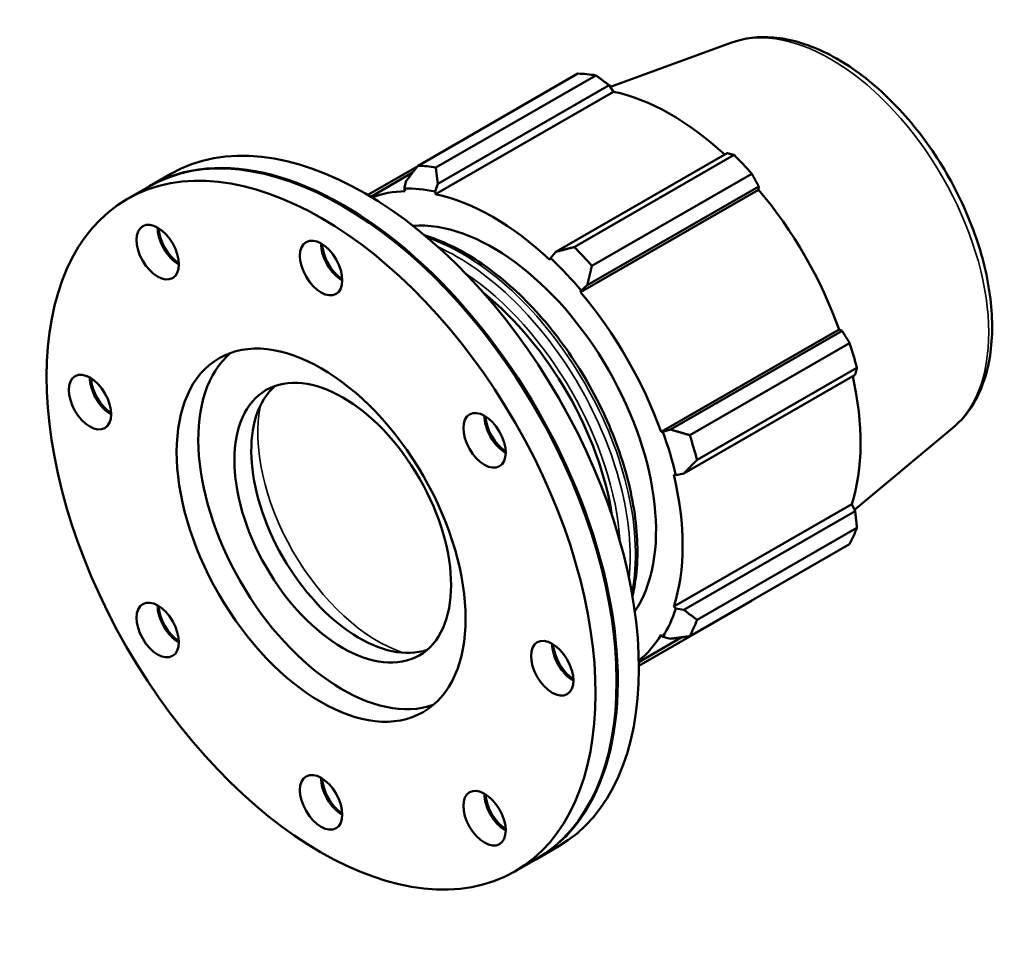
# Model space of a CAD drawing. Header units: millimetres. Extents: x -202 to 1216, y -175 to 952.
# Tile 7 of 7: x 854 to 1216, y 617 to 952. Entities that reach past the tile are written whole.
import ezdxf

# ---------------------------------------------------------------- set-up
doc = ezdxf.new("R2010")
doc.units = ezdxf.units.MM
doc.layers.add('Visible (ISO)', color=7, linetype='Continuous', lineweight=50)
doc.layers.add('Visible Narrow (ISO)', color=7, linetype='Continuous', lineweight=35)

msp = doc.modelspace()

# ---------------------------------------------------------------- linework, layer by layer
at = {"layer": 'Visible (ISO)'}
for p, q in [((1115.202, 943.756), (1070.913, 927.535)), ((1000.295, 898.598), (1059.017, 932.414)), ((1065.561, 931.779), (1006.838, 897.963)), ((1006.759, 888.152), (1072.099, 925.779)), ((1007.582, 891.884), (1070.514, 928.124)), ((1070.514, 928.124), (1072.099, 925.779)), ((1113.789, 903.204), (1050.857, 866.964)), ((1057.597, 868.733), (1116.32, 902.549)), ((1000.071, 898.309), (981.91, 887.851)), ((901.772, 891.128), (909.515, 895.586)), ((982.982, 887.211), (998.324, 896.046)), ((995.994, 893.008), (995.188, 890.208)), ((1122.863, 895.647), (1064.141, 861.831)), ((893.605, 886.425), (901.348, 890.883)), ((995.188, 890.208), (995.534, 889.24)), ((1006.534, 889.108), (1007.582, 891.884)), ((1059.908, 852.17), (1125.247, 889.797)), ((1062.445, 854.741), (1125.377, 890.981)), ((1125.377, 890.981), (1125.247, 889.797)), ((1006.759, 888.152), (1006.534, 889.108)), ((973.061, 883.548), (972.85, 883.67)), ((1048.907, 864.707), (1048.682, 864.01)), ((1050.857, 866.964), (1048.907, 864.707)), ((1060.254, 852.739), (1062.445, 854.741)), ((1059.908, 852.17), (1060.254, 852.739)), ((1089.551, 800.826), (1154.891, 838.452)), ((1155.977, 837.981), (1093.045, 801.741)), ((1154.891, 838.452), (1155.977, 837.981)), ((1100.033, 799.664), (1158.756, 833.48)), ((1161.466, 824.354), (1102.743, 790.538)), ((1097.845, 785.579), (1160.777, 821.819)), ((1090.216, 800.843), (1089.551, 800.826)), ((1093.045, 801.741), (1090.216, 800.843)), ((1196.643, 802.332), (1160.531, 772.291)), ((1094.201, 785.169), (1094.916, 785.018)), ((1094.916, 785.018), (1097.845, 785.579)), ((1094.201, 736.699), (1159.541, 774.326)), ((1159.541, 774.326), (1160.777, 771.786)), ((1160.777, 771.786), (1097.845, 735.546)), ((1102.743, 731.851), (1161.466, 765.667)), ((1158.756, 759.662), (1100.033, 725.846)), ((1081.387, 714.948), (1122.863, 738.833)), ((1094.916, 736.027), (1094.201, 736.699)), ((1097.845, 735.546), (1094.916, 736.027)), ((1081.371, 716.356), (1097.178, 725.458)), ((1089.551, 726.398), (1090.216, 725.615)), ((1090.216, 725.615), (1093.045, 724.912)), ((1073.223, 709.614), (1073.223, 709.37)), ((1043.997, 644.151), (1051.739, 648.61)), ((1035.829, 639.448), (1043.572, 643.907))]:
    msp.add_line(p, q, dxfattribs=at)
for centre, major_axis, start_param, end_param in [((1090.94, 835.623), (-52.897, 91.858), 5.8451561, 5.9396837), ((1093.06, 836.844), (49.195, -85.428), 2.0696433, 2.6635608), ((980.627, 772.098), (-71.112, 123.488), 3.1415927, 6.2831853), ((972.46, 767.395), (-71.112, 123.488), 3.1415927, 6.2831853), ((972.884, 767.64), (-71.112, 123.488), 3.1386211, 6.2861569), ((1090.94, 835.623), (52.897, -91.858), 1.9181653, 2.0126929), ((1032.218, 801.807), (-52.897, 91.858), 5.8451561, 5.9396837), ((1027.721, 799.218), (-49.724, 86.346), 5.8051535, 5.9796864), ((1093.06, 836.844), (49.195, -85.428), 1.2672974, 1.8781627), ((1027.721, 799.218), (-49.195, 85.428), 5.9796864, 6.1885536), ((1027.721, 799.218), (-49.195, 85.428), 5.1942882, 5.8051535), ((972.672, 767.517), (70.962, -123.228), 0.7873319, 2.3542608), ((912.46, 871.318), (-5.489, 9.532), 0.7789541, 2.3626386), ((912.672, 871.44), (5.639, -9.792), 3.9472159, 5.4775621), ((912.884, 871.562), (5.489, -9.532), 3.9761965, 5.4485815), ((1027.721, 799.218), (-42.318, 73.486), 3.4132656, 6.0115124), ((972.46, 865.501), (-5.489, 9.532), 0.7789541, 2.3626386), ((972.672, 865.623), (5.639, -9.792), 3.9472159, 5.4775621), ((972.884, 865.745), (5.489, -9.532), 3.9761965, 5.4485815), ((1032.218, 801.807), (-52.897, 91.858), 5.059758, 5.1542856), ((1027.721, 799.218), (49.724, -86.346), 1.8781627, 2.0526956), ((1012.72, 790.579), (42.318, -73.486), 0.9780473, 2.1635454), ((1027.721, 799.218), (-49.195, 85.428), 4.4088901, 5.0197553), ((1090.94, 835.623), (52.897, -91.858), 1.1327672, 1.2272947), ((972.672, 767.517), (37.427, -64.994), 3.2476529, 6.1771251), ((887.607, 816.259), (-5.489, 9.532), 0.7789541, 2.3626386), ((887.82, 816.381), (5.639, -9.792), 3.9472159, 5.4775621), ((1093.06, 836.844), (49.195, -85.428), 0.4818993, 1.0759774), ((888.032, 816.503), (5.489, -9.532), 3.9761965, 5.4485815), ((978.86, 771.08), (28.071, -48.745), 3.2515967, 6.1731813), ((1032.46, 802.215), (-5.489, 9.532), 0.7789541, 2.3626386), ((1032.672, 802.337), (5.639, -9.792), 3.9472159, 5.4775621), ((1032.884, 802.459), (5.489, -9.532), 3.9761965, 5.4485815), ((1027.721, 799.218), (49.724, -86.346), 1.0927645, 1.2672974), ((1032.218, 801.807), (-52.897, 91.858), 4.2743598, 4.3688874), ((1027.721, 799.218), (-49.195, 85.428), 3.6234919, 4.2343571), ((1090.94, 835.623), (52.897, -91.858), 0.347369, 0.4418966), ((912.46, 732.576), (-5.489, 9.532), 0.7789541, 2.3626386), ((912.672, 732.698), (5.639, -9.792), 3.9472159, 5.4775621), ((912.884, 732.82), (5.489, -9.532), 3.9761965, 5.4485815), ((1027.721, 799.218), (49.724, -86.346), 0.3073663, 0.4818993), ((1032.218, 801.807), (52.897, -91.858), 0.347369, 0.4418966), ((1057.313, 718.532), (-5.489, 9.532), 0.7789541, 2.3626386), ((1057.525, 718.654), (5.639, -9.792), 3.9472159, 5.4775621), ((1027.721, 799.218), (49.195, -85.428), 0.0946317, 0.3073663), ((1057.737, 718.776), (5.489, -9.532), 3.9761965, 5.4485815), ((972.46, 669.29), (-5.489, 9.532), 0.7789541, 2.3626386), ((972.672, 669.412), (5.639, -9.792), 3.9472159, 5.4775621), ((972.884, 669.534), (5.489, -9.532), 3.9761965, 5.4485815), ((1032.46, 663.472), (-5.489, 9.532), 0.7789541, 2.3626386), ((1032.672, 663.595), (5.639, -9.792), 3.9472159, 5.4775621), ((1032.884, 663.717), (5.489, -9.532), 3.9761965, 5.4485815)]:
    msp.add_ellipse(centre, major_axis=major_axis, ratio=0.5780931, start_param=start_param, end_param=end_param, dxfattribs=at)
for centre, major_axis in [((964.717, 762.936), (71.112, -123.488)), ((904.717, 866.859), (5.489, -9.532)), ((964.717, 861.042), (5.489, -9.532)), ((964.717, 762.936), (37.427, -64.994)), ((972.672, 767.517), (28.071, -48.745)), ((879.865, 811.8), (5.489, -9.532)), ((1024.717, 797.756), (5.489, -9.532)), ((904.717, 728.117), (5.489, -9.532)), ((1049.57, 714.073), (5.489, -9.532)), ((964.717, 664.831), (5.489, -9.532)), ((1024.717, 659.014), (5.489, -9.532))]:
    msp.add_ellipse(centre, major_axis=major_axis, ratio=0.5780931, dxfattribs=at)
for points, knots in [([(1115.202, 943.756), (1120.055, 945.534), (1125.374, 946.145), (1136.831, 945.165), (1143.009, 943.358), (1155.621, 937.395), (1162.056, 933.096), (1174.31, 922.534), (1180.124, 916.265), (1190.558, 902.441), (1195.181, 894.896), (1202.82, 879.246), (1205.837, 871.144), (1209.957, 855.111), (1211.052, 847.183), (1211.102, 832.236), (1210.052, 825.213), (1205.719, 813.033), (1202.502, 807.8), (1197.728, 803.266), (1197.193, 802.789), (1196.643, 802.332)], [5.5994555, 5.5994555, 5.5994555, 5.5994555, 5.8820844, 5.8820844, 6.194219, 6.194219, 6.5257826, 6.5257826, 6.8580888, 6.8580888, 7.1884235, 7.1884235, 7.518468, 7.518468, 7.8501221, 7.8501221, 8.1829244, 8.1829244, 8.5024667, 8.5024667, 8.5415789, 8.5415789, 8.5415789, 8.5415789]), ([(1002.712, 873.048), (1004.158, 872.616), (1005.613, 872.119), (1013.925, 868.941), (1020.893, 864.952), (1034.436, 854.661), (1041.007, 848.354), (1053.081, 834.091), (1058.584, 826.14), (1067.989, 809.389), (1071.89, 800.593), (1077.702, 783.011), (1079.611, 774.23), (1081.217, 757.536), (1080.91, 749.626), (1079.333, 741.869), (1079.184, 741.195), (1079.025, 740.529)], [6.048372, 6.048372, 6.048372, 6.048372, 6.1173124, 6.1173124, 6.4410137, 6.4410137, 6.7655941, 6.7655941, 7.0893909, 7.0893909, 7.4128782, 7.4128782, 7.7367527, 7.7367527, 8.0614005, 8.0614005, 8.0926624, 8.0926624, 8.0926624, 8.0926624])]:
    msp.add_open_spline(points, degree=3, knots=knots, dxfattribs=at)
for points, weights in [([(1070.514, 928.124), (1068.1, 929.921), (1065.561, 931.779)], [1.0018444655, 1.00133059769, 1]), ([(1116.32, 902.549), (1115.041, 902.89), (1113.789, 903.204)], [1, 1.00133059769, 1.0018444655]), ([(1000.295, 898.598), (998.071, 895.729), (995.994, 893.008)], [1.01518379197, 1.01082918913, 1.00567163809]), ([(1007.582, 891.884), (1007.188, 894.845), (1006.838, 897.963)], [1.00567163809, 1.01082918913, 1.01518379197]), ([(1125.377, 890.981), (1124.158, 893.274), (1122.863, 895.647)], [1.0018444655, 1.00133059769, 1]), ([(1057.597, 868.733), (1054.129, 867.813), (1050.857, 866.964)], [1.01518379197, 1.01082918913, 1.00567163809]), ([(1062.445, 854.741), (1063.246, 858.197), (1064.141, 861.831)], [1.00567163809, 1.01082918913, 1.01518379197]), ([(1158.756, 833.48), (1157.35, 835.783), (1155.977, 837.981)], [1, 1.00133059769, 1.0018444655]), ([(1160.777, 821.819), (1161.126, 823.068), (1161.466, 824.354)], [1.0018444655, 1.00133059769, 1]), ([(1100.033, 799.664), (1096.438, 800.707), (1093.045, 801.741)], [1.01518379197, 1.01082918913, 1.00567163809]), ([(1097.845, 785.579), (1100.215, 787.991), (1102.743, 790.538)], [1.00567163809, 1.01082918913, 1.01518379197]), ([(1161.466, 765.667), (1161.126, 768.796), (1160.777, 771.786)], [1, 1.00133059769, 1.0018444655]), ([(1122.863, 738.833), (1122.929, 738.951), (1122.994, 739.068)], [1, 1.00006706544, 1.00013205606]), ([(1102.743, 731.851), (1100.215, 733.719), (1097.845, 735.546)], [1.01518379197, 1.01082918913, 1.00567163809]), ([(1093.045, 724.912), (1096.438, 725.353), (1100.033, 725.846)], [1.00567163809, 1.01082918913, 1.01518379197])]:
    msp.add_rational_spline(points, weights, degree=2, dxfattribs=at)
at = {"layer": 'Visible Narrow (ISO)'}
for centre, major_axis, start_param, end_param in [((1151.832, 870.688), (-40.924, 71.065), 3.2413273, 6.1834507), ((1016.407, 792.702), (44.963, -78.079), 0.5831729, 2.5584198), ((1014.488, 791.597), (-44.963, 78.079), 3.8175127, 5.6072652), ((1012.72, 790.579), (43.715, -75.913), 0.8631404, 2.2784522), ((985.695, 775.016), (-31.19, 54.161), 0.5755881, 2.5660046)]:
    msp.add_ellipse(centre, major_axis=major_axis, ratio=0.5780931, start_param=start_param, end_param=end_param, dxfattribs=at)

doc.saveas('drawing.dxf')
